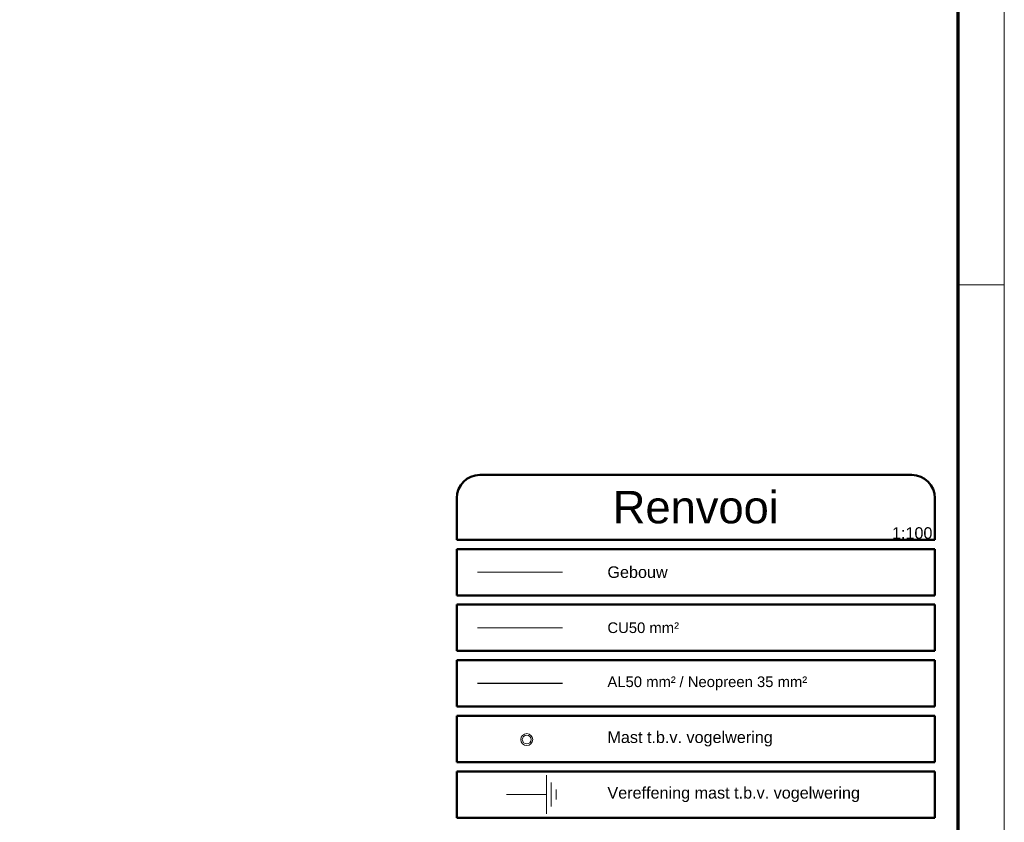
# Model space of a CAD drawing. Header units: millimetres. Extents: x -1609 to 2109, y 0 to 841.
# Tile 29 of 65: x -213 to 0, y 181 to 354. Entities that reach past the tile are written whole.
import ezdxf

# ---------------------------------------------------------------- set-up
doc = ezdxf.new("R2010")
doc.units = ezdxf.units.MM
for name, color, linetype, lineweight in [('a. Kader', 5, 'Continuous', 50), ('a. Symbolen', 7, 'Continuous', 18), ('a. Tekst 25', 7, 'Continuous', 25), ('a_Gebouw_0.20', 251, 'Continuous', 20), ('b_Aardelektrode', 10, 'Continuous', 18), ('b_Al_50mm²', 10, 'Continuous', 18)]:
    doc.layers.add(name, color=color, linetype=linetype, lineweight=lineweight)
doc.layers.add('a. Viewport', color=8, linetype='Continuous', lineweight=9, plot=False)
doc.layers.add('RVB_ALG_TEKENBLAD_ALGEMEEN', color=2, linetype='Continuous')
doc.styles.add('Sch01-H25', font='Arial.ttf', dxfattribs={"height": 2.5})
doc.styles.add('Sch01-H70', font='Arial.ttf', dxfattribs={"height": 7})

# ---------------------------------------------------------------- blocks, each defined once
blk = doc.blocks.new('A$C6218D69D')
at = {"layer": 'a. Symbolen'}
for radius in [129, 129, 95]:
    blk.add_circle((0, 0), radius, dxfattribs=at)
blk = doc.blocks.new('*U10')
at = {"color": 1, "linetype": 'Continuous', "lineweight": 18}
blk.add_lwpolyline([(-1609, 0), (0, 0), (0, 841), (-1609, 841)], close=True, dxfattribs=at)
at = {"color": 5, "linetype": 'Continuous', "lineweight": 70}
blk.add_lwpolyline([(-1599, 10), (-10, 10), (-10, 831), (-1599, 831)], close=True, dxfattribs=at)
at = {"color": 1, "linetype": 'Continuous', "lineweight": 18, "flags": 128}
blk.add_lwpolyline([(-10, 297), (0, 297)], dxfattribs=at)

msp = doc.modelspace()

# ---------------------------------------------------------------- linework, layer by layer
at = {"layer": 'a. Kader', "transparency": 33554687}
for p, q in [((-20, 255.93), (-113.27, 255.93)), ((-118.27, 250.93), (-118.27, 241.93)), ((-15, 250.93), (-15, 241.93)), ((-118.27, 241.93), (-15, 241.93)), ((-118.27, 239.93), (-118.27, 229.93)), ((-118.27, 239.93), (-15, 239.93)), ((-15, 239.93), (-15, 229.93)), ((-118.27, 229.93), (-15, 229.93)), ((-118.27, 227.93), (-118.27, 217.93)), ((-118.27, 227.93), (-15, 227.93)), ((-15, 227.93), (-15, 217.93)), ((-118.27, 217.93), (-15, 217.93)), ((-118.27, 215.93), (-118.27, 205.93)), ((-118.27, 215.93), (-15, 215.93)), ((-15, 215.93), (-15, 205.93)), ((-118.27, 205.93), (-15, 205.93))]:
    msp.add_line(p, q, dxfattribs=at)
at = {"layer": 'a. Kader'}
for p, q in [((-118.27, 203.93), (-118.27, 193.93)), ((-118.27, 203.93), (-15, 203.93)), ((-15, 203.93), (-15, 193.93)), ((-118.27, 193.93), (-15, 193.93)), ((-118.27, 191.93), (-118.27, 181.93)), ((-118.27, 191.93), (-15, 191.93)), ((-15, 191.93), (-15, 181.93)), ((-118.27, 181.93), (-15, 181.93))]:
    msp.add_line(p, q, dxfattribs=at)
at = {"layer": 'a. Kader', "transparency": 33554687}
for centre, start, end in [((-113.27, 250.93), 90, 180), ((-20, 250.93), 0, 90)]:
    msp.add_arc(centre, 5, start, end, dxfattribs=at)
at = {"layer": 'a_Gebouw_0.20'}
msp.add_line((-95.43, 234.93), (-113.77, 234.93), dxfattribs=at)
at = {"layer": 'b_Aardelektrode', "transparency": 33554687}
for p, q in [((-98.9, 182.75), (-98.9, 191.11)), ((-97.86, 184.32), (-97.86, 189.54)), ((-96.81, 185.89), (-96.81, 187.98)), ((-98.9, 186.93), (-107.53, 186.93))]:
    msp.add_line(p, q, dxfattribs=at)
at = {"layer": 'b_Al_50mm²'}
msp.add_line((-95.43, 222.93), (-113.77, 222.93), dxfattribs=at)
at = {"layer": 'b_Al_50mm²', "color": 3, "linetype": 'Continuous', "lineweight": -3, "transparency": 33554687}
msp.add_line((-95.43, 210.93), (-113.77, 210.93), dxfattribs=at)

# ---------------------------------------------------------------- block references
at = {"xscale": 0.009999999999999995, "yscale": 0.009999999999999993, "zscale": 0.009999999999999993}
msp.add_blockref('A$C6218D69D', (-103.15, 198.79), dxfattribs=at)
at = {"layer": 'RVB_ALG_TEKENBLAD_ALGEMEEN', "transparency": 16777216}
msp.add_blockref('*U10', (0, 0), dxfattribs=at)

# ---------------------------------------------------------------- texts
at = {"layer": 'a. Tekst 25', "linetype": 'Continuous', "transparency": 33554687}
for s, insert, char_height, width, attachment_point, style in [('Renvooi ', (-66.63, 248.93), 7, 18.7298, 5, 'Sch01-H70'), ('Gebouw', (-85.72, 234.93), 2.5, 59.3975, 4, 'Sch01-H25'), ('\\fArial|b0|i0|c0|p0;\\H0.91667x;CU50 mm²\\fCalibri|b0|i0|c0|p34; ', (-85.72, 222.93), 2.5, 69.1394, 4, 'Sch01-H25'), ('{\\fArial|b0|i0|c0|p0;\\H0.91667x;AL50 mm²\\fCalibri|b0|i0|c0|p34; }\\H0.91667x;/ Neopreen 35 mm²', (-85.72, 210.93), 2.5, 69.1394, 4, 'Sch01-H25')]:
    msp.add_mtext(s, dxfattribs=dict(at, insert=insert, char_height=char_height, width=width, attachment_point=attachment_point, style=style))
at = {"layer": 'a. Tekst 25', "linetype": 'Continuous', "char_height": 2.5, "width": 69.1394, "attachment_point": 4, "style": 'Sch01-H25'}
for s, insert in [('Mast t.b.v. vogelwering', (-85.72, 198.93)), ('Vereffening mast t.b.v. vogelwering', (-85.72, 186.93))]:
    msp.add_mtext(s, dxfattribs=dict(at, insert=insert))
at = {"layer": 'a. Viewport', "linetype": 'Continuous', "transparency": 33554687, "insert": (-24.26, 243.37), "char_height": 2.5, "width": 7.0839, "attachment_point": 4, "style": 'Sch01-H25'}
msp.add_mtext('\\pxa0.83333,sm1.15;1:100', dxfattribs=at)

doc.saveas('drawing.dxf')
